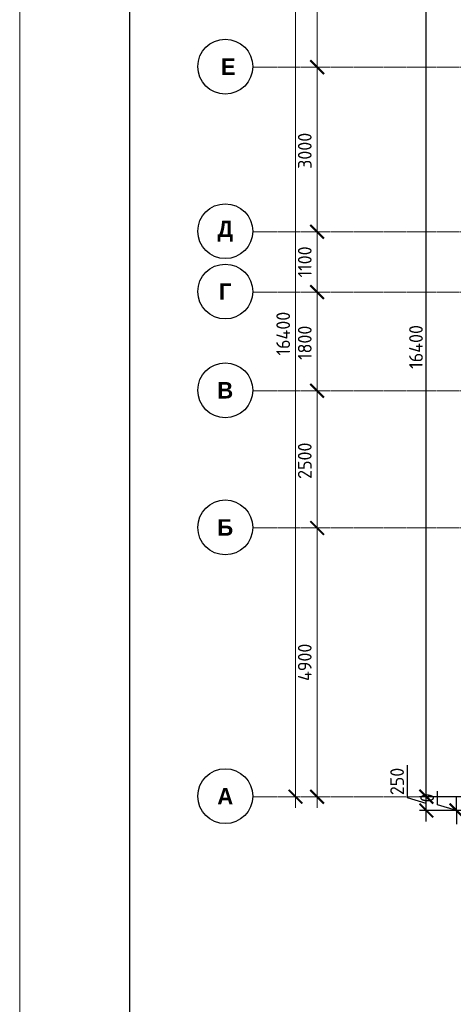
# Model space of a CAD drawing. Header units: millimetres. Extents: x 369815 to 1481759, y -423071 to -27917.
# Tile 208 of 256: x 923913 to 931808, y -94118 to -76167. Entities that reach past the tile are written whole.
import ezdxf

# ---------------------------------------------------------------- set-up
doc = ezdxf.new("R2010")
doc.units = ezdxf.units.MM
doc.linetypes.add('______5', pattern=[1100, 800, -100, 100, -100])
doc.linetypes.add('осевая', pattern=[50.8, 31.75, -6.35, 6.35, -6.35])
for name, color, linetype, lineweight in [('Оси', 40, '______5', 18), ('РАЗМЕРЫ', 1, 'Continuous', 9), ('ТОНКИЕ', 7, 'Continuous', 9)]:
    doc.layers.add(name, color=color, linetype=linetype, lineweight=lineweight)
doc.layers.add('ТОЛСТЫЕ_ОСНОВНЫЕ', color=6, linetype='Continuous')
doc.styles.add('Century Gothic', font='GOTHIC.TTF')
doc.styles.add('GOST-2.304_Type-B', font='GOST_Common.ttf')
doc.dimstyles.new('СПДС', dxfattribs={"dimscale": 100, "dimtxt": 2.5, "dimasz": 2.5, "dimexe": 1.25, "dimexo": 0, "dimtad": 1, "dimdec": 0, "dimtxsty": 'GOST-2.304_Type-B', "dimblk": 'ARCHTICK', "dimcen": 2.5, "dimdle": 2, "dimadec": 0, "dimazin": 2, "dimtfac": 0.75, "dimtdec": 0, "dimtmove": 1, "dimatfit": 3, "dimfxl": 1, "dimtolj": 1, "dimarcsym": 1})

# ---------------------------------------------------------------- blocks, each defined once
blk = doc.blocks.new('*U2034')
at = {"layer": 'ТОЛСТЫЕ_ОСНОВНЫЕ', "color": 6}
blk.add_lwpolyline([(20, 5), (886, 5), (886, 415), (20, 415)], close=True, dxfattribs=at)
at = {"layer": 'ТОНКИЕ'}
blk.add_lwpolyline([(0, 0), (891, 0), (891, 420), (0, 420)], close=True, dxfattribs=at)
blk = doc.blocks.new('_ArchTick')
at = {"color": 0, "linetype": 'ByBlock', "const_width": 0.15}
blk.add_lwpolyline([(-0.5, -0.5), (0.5, 0.5)], dxfattribs=at)
blk = doc.blocks.new('*D2004')
at = {"color": 1, "lineweight": -2, "transparency": 16777216}
for p, q in [((-89046, -342901), (-89046, -326101)), ((-89266, -326301), (-88921, -326301)), ((-89046, -342701), (-89171, -342701))]:
    blk.add_line(p, q, dxfattribs=at)
at = {"layer": 'DEFPOINTS', "color": 0, "transparency": 16777216}
for p in [(-89266, -326301), (-89046, -326301), (-89046, -342701)]:
    blk.add_point(p, dxfattribs=at)
at = {"color": 1, "lineweight": -2, "transparency": 16777216, "xscale": 250, "yscale": 250, "zscale": 250}
for p, rotation in [((-89046, -326301), 90), ((-89046, -342701), 270)]:
    blk.add_blockref('_ArchTick', p, dxfattribs=dict(at, rotation=rotation))
at = {"color": 1, "transparency": 16777216, "insert": (-89271, -334259), "char_height": 250, "width": 104166.67, "attachment_point": 5, "rotation": 90, "style": 'GOST-2.304_Type-B'}
blk.add_mtext('\\A1;16400', dxfattribs=at)
blk = doc.blocks.new('NSY101')
at = {"color": 0, "linetype": 'ByBlock', "lineweight": -2}
blk.add_circle((0, 0), 50, dxfattribs=at)
blk = doc.blocks.new('СЛОЖНЫЙ_ОБЪЕКТ_23')
at = {"layer": 'Оси', "color": 16, "linetype": 'Continuous', "lineweight": 25, "transparency": 33554687, "xscale": 9.999999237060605, "yscale": 9.999999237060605, "zscale": 9.999999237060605}
blk.add_blockref('NSY101', (-12319, -19997), dxfattribs=at)
at = {"layer": 'Оси', "color": 16, "linetype": 'Continuous', "lineweight": 25, "transparency": 33554687, "insert": (-12319, -19997), "char_height": 300, "width": 460, "attachment_point": 5, "style": 'Century Gothic'}
blk.add_mtext('\\A1;{\\fCentury Gothic|i0|b1;\\H300.000000;\\W1.000000;\\C16;А}\\P', dxfattribs=at)
blk = doc.blocks.new('СЛОЖНЫЙ_ОБЪЕКТ_24')
at = {"layer": 'Оси', "color": 16, "linetype": 'Continuous', "lineweight": 25, "transparency": 33554687, "xscale": 9.999999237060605, "yscale": 9.999999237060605, "zscale": 9.999999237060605}
blk.add_blockref('NSY101', (-12319, -15097), dxfattribs=at)
at = {"layer": 'Оси', "color": 16, "linetype": 'Continuous', "lineweight": 25, "transparency": 33554687, "insert": (-12319, -15097), "char_height": 300, "width": 390, "attachment_point": 5, "style": 'Century Gothic'}
blk.add_mtext('\\A1;{\\fCentury Gothic|i0|b1;\\H300.000000;\\W1.000000;\\C16;Б}\\P', dxfattribs=at)
blk = doc.blocks.new('СЛОЖНЫЙ_ОБЪЕКТ_25')
at = {"layer": 'Оси', "color": 16, "linetype": 'Continuous', "lineweight": 25, "transparency": 33554687, "xscale": 9.999999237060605, "yscale": 9.999999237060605, "zscale": 9.999999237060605}
blk.add_blockref('NSY101', (-12319, -12597), dxfattribs=at)
at = {"layer": 'Оси', "color": 16, "linetype": 'Continuous', "lineweight": 25, "transparency": 33554687, "insert": (-12319, -12597), "char_height": 300, "width": 390, "attachment_point": 5, "style": 'Century Gothic'}
blk.add_mtext('\\A1;{\\fCentury Gothic|i0|b1;\\H300.000000;\\W1.000000;\\C16;В}\\P', dxfattribs=at)
blk = doc.blocks.new('СЛОЖНЫЙ_ОБЪЕКТ_26')
at = {"layer": 'Оси', "color": 16, "linetype": 'Continuous', "lineweight": 25, "transparency": 33554687, "xscale": 9.999999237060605, "yscale": 9.999999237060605, "zscale": 9.999999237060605}
blk.add_blockref('NSY101', (-12319, -10797), dxfattribs=at)
at = {"layer": 'Оси', "color": 16, "linetype": 'Continuous', "lineweight": 25, "transparency": 33554687, "insert": (-12319, -10797), "char_height": 300, "width": 345, "attachment_point": 5, "style": 'Century Gothic'}
blk.add_mtext('\\A1;{\\fCentury Gothic|i0|b1;\\H300.000000;\\W1.000000;\\C16;Г}\\P', dxfattribs=at)
blk = doc.blocks.new('СЛОЖНЫЙ_ОБЪЕКТ_27')
at = {"layer": 'Оси', "color": 16, "linetype": 'Continuous', "lineweight": 25, "transparency": 33554687, "xscale": 9.999999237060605, "yscale": 9.999999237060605, "zscale": 9.999999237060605}
blk.add_blockref('NSY101', (-12319, -9697), dxfattribs=at)
at = {"layer": 'Оси', "color": 16, "linetype": 'Continuous', "lineweight": 25, "transparency": 33554687, "insert": (-12319, -9697), "char_height": 300, "width": 470, "attachment_point": 5, "style": 'Century Gothic'}
blk.add_mtext('\\A1;{\\fCentury Gothic|i0|b1;\\H300.000000;\\W1.000000;\\C16;Д}\\P', dxfattribs=at)
blk = doc.blocks.new('СЛОЖНЫЙ_ОБЪЕКТ_62')
at = {"layer": 'Оси', "color": 16, "linetype": 'Continuous', "lineweight": 25, "transparency": 33554687, "xscale": 9.999999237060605, "yscale": 9.999999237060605, "zscale": 9.999999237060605}
blk.add_blockref('NSY101', (-12319, -6697), dxfattribs=at)
at = {"layer": 'Оси', "color": 16, "linetype": 'Continuous', "lineweight": 25, "transparency": 33554687, "insert": (-12319, -6697), "char_height": 300, "width": 480, "attachment_point": 5, "style": 'Century Gothic'}
blk.add_mtext('\\A1;{\\fCentury Gothic|i0|b1;\\H300.000000;\\W1.000000;\\C16; Е}\\P', dxfattribs=at)
blk = doc.blocks.new('*D2006')
at = {"color": 1, "lineweight": -2, "transparency": 16777216}
for p, q in [((-88653, -342901), (-88653, -337601)), ((-88653, -337801), (-88778, -337801)), ((-88653, -342701), (-88778, -342701))]:
    blk.add_line(p, q, dxfattribs=at)
at = {"layer": 'DEFPOINTS', "color": 0, "transparency": 16777216}
for p in [(-88653, -337801), (-88653, -337801), (-88653, -342701)]:
    blk.add_point(p, dxfattribs=at)
at = {"color": 1, "lineweight": -2, "transparency": 16777216, "xscale": 250, "yscale": 250, "zscale": 250}
for p, rotation in [((-88653, -337801), 90), ((-88653, -342701), 270)]:
    blk.add_blockref('_ArchTick', p, dxfattribs=dict(at, rotation=rotation))
at = {"color": 1, "transparency": 16777216, "insert": (-88878, -340251), "char_height": 250, "width": 83333.33, "attachment_point": 5, "rotation": 90, "style": 'GOST-2.304_Type-B'}
blk.add_mtext('\\A1;4900', dxfattribs=at)
blk = doc.blocks.new('*D2007')
at = {"color": 1, "lineweight": -2, "transparency": 16777216}
for p, q in [((-88653, -338001), (-88653, -335101)), ((-88653, -335301), (-88778, -335301)), ((-88653, -337801), (-88778, -337801))]:
    blk.add_line(p, q, dxfattribs=at)
at = {"layer": 'DEFPOINTS', "color": 0, "transparency": 16777216}
for p in [(-88653, -335301), (-88653, -335301), (-88653, -337801)]:
    blk.add_point(p, dxfattribs=at)
at = {"color": 1, "lineweight": -2, "transparency": 16777216, "xscale": 250, "yscale": 250, "zscale": 250}
for p, rotation in [((-88653, -335301), 90), ((-88653, -337801), 270)]:
    blk.add_blockref('_ArchTick', p, dxfattribs=dict(at, rotation=rotation))
at = {"color": 1, "transparency": 16777216, "insert": (-88878, -336576), "char_height": 250, "width": 83333.33, "attachment_point": 5, "rotation": 90, "style": 'GOST-2.304_Type-B'}
blk.add_mtext('\\A1;2500', dxfattribs=at)
blk = doc.blocks.new('*D2008')
at = {"color": 1, "lineweight": -2, "transparency": 16777216}
for p, q in [((-88653, -335501), (-88653, -333301)), ((-88653, -333501), (-88778, -333501)), ((-88653, -335301), (-88778, -335301))]:
    blk.add_line(p, q, dxfattribs=at)
at = {"layer": 'DEFPOINTS', "color": 0, "transparency": 16777216}
for p in [(-88653, -333501), (-88653, -333501), (-88653, -335301)]:
    blk.add_point(p, dxfattribs=at)
at = {"color": 1, "lineweight": -2, "transparency": 16777216, "xscale": 250, "yscale": 250, "zscale": 250}
for p, rotation in [((-88653, -333501), 90), ((-88653, -335301), 270)]:
    blk.add_blockref('_ArchTick', p, dxfattribs=dict(at, rotation=rotation))
at = {"color": 1, "transparency": 16777216, "insert": (-88878, -334426), "char_height": 250, "width": 83333.33, "attachment_point": 5, "rotation": 90, "style": 'GOST-2.304_Type-B'}
blk.add_mtext('\\A1;1800', dxfattribs=at)
blk = doc.blocks.new('*D2009')
at = {"color": 1, "lineweight": -2, "transparency": 16777216}
for p, q in [((-88653, -333701), (-88653, -332201)), ((-88653, -332401), (-88778, -332401)), ((-88653, -333501), (-88778, -333501))]:
    blk.add_line(p, q, dxfattribs=at)
at = {"layer": 'DEFPOINTS', "color": 0, "transparency": 16777216}
for p in [(-88653, -332401), (-88653, -332401), (-88653, -333501)]:
    blk.add_point(p, dxfattribs=at)
at = {"color": 1, "lineweight": -2, "transparency": 16777216, "xscale": 250, "yscale": 250, "zscale": 250}
for p, rotation in [((-88653, -332401), 90), ((-88653, -333501), 270)]:
    blk.add_blockref('_ArchTick', p, dxfattribs=dict(at, rotation=rotation))
at = {"color": 1, "transparency": 16777216, "insert": (-88878, -332951), "char_height": 250, "width": 83333.33, "attachment_point": 5, "rotation": 90, "style": 'GOST-2.304_Type-B'}
blk.add_mtext('\\A1;1100', dxfattribs=at)
blk = doc.blocks.new('*D2010')
at = {"color": 1, "lineweight": -2, "transparency": 16777216}
for p, q in [((-88653, -332601), (-88653, -329201)), ((-88653, -329401), (-88778, -329401)), ((-88653, -332401), (-88778, -332401))]:
    blk.add_line(p, q, dxfattribs=at)
at = {"layer": 'DEFPOINTS', "color": 0, "transparency": 16777216}
for p in [(-88653, -329401), (-88653, -329401), (-88653, -332401)]:
    blk.add_point(p, dxfattribs=at)
at = {"color": 1, "lineweight": -2, "transparency": 16777216, "xscale": 250, "yscale": 250, "zscale": 250}
for p, rotation in [((-88653, -329401), 90), ((-88653, -332401), 270)]:
    blk.add_blockref('_ArchTick', p, dxfattribs=dict(at, rotation=rotation))
at = {"color": 1, "transparency": 16777216, "insert": (-88878, -330926), "char_height": 250, "width": 83333.33, "attachment_point": 5, "rotation": 90, "style": 'GOST-2.304_Type-B'}
blk.add_mtext('\\A1;3000', dxfattribs=at)
blk = doc.blocks.new('*D2011')
at = {"color": 1, "lineweight": -2, "transparency": 16777216}
for p, q in [((-88653, -329601), (-88653, -326101)), ((-89077, -326301), (-88528, -326301)), ((-88653, -329401), (-88778, -329401))]:
    blk.add_line(p, q, dxfattribs=at)
at = {"layer": 'DEFPOINTS', "color": 0, "transparency": 16777216}
for p in [(-89077, -326301), (-88653, -326301), (-88653, -329401)]:
    blk.add_point(p, dxfattribs=at)
at = {"color": 1, "lineweight": -2, "transparency": 16777216, "xscale": 250, "yscale": 250, "zscale": 250}
for p, rotation in [((-88653, -326301), 90), ((-88653, -329401), 270)]:
    blk.add_blockref('_ArchTick', p, dxfattribs=dict(at, rotation=rotation))
at = {"color": 1, "transparency": 16777216, "insert": (-88878, -327851), "char_height": 250, "width": 83333.33, "attachment_point": 5, "rotation": 90, "style": 'GOST-2.304_Type-B'}
blk.add_mtext('\\A1;3100', dxfattribs=at)
blk = doc.blocks.new('*D2043')
at = {"layer": 'DEFPOINTS', "color": 0, "transparency": 16777216}
for p in [(931317, -90333), (932027, -90333), (932027, -90583)]:
    blk.add_point(p, dxfattribs=at)
at = {"layer": 'РАЗМЕРЫ', "color": 0, "lineweight": -2, "transparency": 16777216}
for p, q in [((930973, -90355), (930973, -89755)), ((931317, -90783), (931317, -90133)), ((931317, -90458), (930973, -90355)), ((932027, -90333), (931192, -90333)), ((932027, -90583), (931192, -90583))]:
    blk.add_line(p, q, dxfattribs=at)
at = {"layer": 'РАЗМЕРЫ', "color": 0, "lineweight": -2, "transparency": 16777216, "xscale": 250, "yscale": 250, "zscale": 250}
for p, rotation in [((931317, -90333), 90), ((931317, -90583), 270)]:
    blk.add_blockref('_ArchTick', p, dxfattribs=dict(at, rotation=rotation))
at = {"layer": 'РАЗМЕРЫ', "color": 0, "transparency": 16777216, "insert": (930785, -90055), "char_height": 250, "attachment_point": 5, "rotation": 90, "style": 'GOST-2.304_Type-B'}
blk.add_mtext('\\A1;250', dxfattribs=at)
blk = doc.blocks.new('*D2044')
at = {"layer": 'DEFPOINTS', "color": 0, "transparency": 16777216}
for p in [(931317, -73933), (932027, -73933), (931610, -90333)]:
    blk.add_point(p, dxfattribs=at)
at = {"layer": 'РАЗМЕРЫ', "color": 0, "lineweight": -2, "transparency": 16777216}
for p, q in [((931317, -90533), (931317, -73733)), ((932027, -73933), (931192, -73933)), ((931610, -90333), (931192, -90333))]:
    blk.add_line(p, q, dxfattribs=at)
at = {"layer": 'РАЗМЕРЫ', "color": 0, "lineweight": -2, "transparency": 16777216, "xscale": 250, "yscale": 250, "zscale": 250}
for p, rotation in [((931317, -73933), 90), ((931317, -90333), 270)]:
    blk.add_blockref('_ArchTick', p, dxfattribs=dict(at, rotation=rotation))
at = {"layer": 'РАЗМЕРЫ', "color": 0, "transparency": 16777216, "insert": (931129, -82133), "char_height": 250, "attachment_point": 5, "rotation": 90, "style": 'GOST-2.304_Type-B'}
blk.add_mtext('\\A1;16400', dxfattribs=at)
blk = doc.blocks.new('*D2149')
at = {"layer": 'DEFPOINTS', "color": 0, "transparency": 16777216}
for p in [(931864, -90583), (934137, -90583), (966945, -90583)]:
    blk.add_point(p, dxfattribs=at)
at = {"layer": 'РАЗМЕРЫ', "color": 0, "lineweight": -2, "transparency": 16777216}
for p, q in [((931520, -90480), (931520, -90230)), ((931864, -90583), (931864, -90333)), ((931864, -90583), (931520, -90480)), ((966945, -90583), (931739, -90583)), ((934137, -90583), (931739, -90583)), ((931864, -90583), (931864, -90833))]:
    blk.add_line(p, q, dxfattribs=at)
at = {"layer": 'РАЗМЕРЫ', "color": 0, "lineweight": -2, "transparency": 16777216, "xscale": 250, "yscale": 250, "zscale": 250}
for rotation in [90, 270]:
    blk.add_blockref('_ArchTick', (931864, -90583), dxfattribs=dict(at, rotation=rotation))
at = {"layer": 'РАЗМЕРЫ', "color": 0, "transparency": 16777216, "insert": (931332, -90355), "char_height": 250, "attachment_point": 5, "rotation": 90, "style": 'GOST-2.304_Type-B'}
blk.add_mtext('\\A1;0', dxfattribs=at)
blk = doc.blocks.new('оси блок 2')
at = {"layer": 'Оси', "color": 16, "linetype": 'осевая', "lineweight": 0, "transparency": 33554687}
for p, q in [((-89822.3, -329401.3), (-37238.5, -329401.3)), ((-89822.3, -332401.3), (-37238.5, -332401.3)), ((-89822.3, -333501.3), (-37238.5, -333501.3)), ((-89822.3, -335301.3), (-37238.5, -335301.3)), ((-89822.3, -337801.3), (-37238.5, -337801.3)), ((-89822.3, -342701.3), (-37238.5, -342701.3))]:
    blk.add_line(p, q, dxfattribs=at)
at = {"layer": 'Оси', "color": 16, "linetype": 'Continuous', "lineweight": 25, "transparency": 33554687}
for name in ['СЛОЖНЫЙ_ОБЪЕКТ_62', 'СЛОЖНЫЙ_ОБЪЕКТ_27', 'СЛОЖНЫЙ_ОБЪЕКТ_26', 'СЛОЖНЫЙ_ОБЪЕКТ_25', 'СЛОЖНЫЙ_ОБЪЕКТ_24', 'СЛОЖНЫЙ_ОБЪЕКТ_23']:
    blk.add_blockref(name, (-78007.2, -322694.4), dxfattribs=at)
for base, p1, p2, picture, middle in [((-89046, -326301.3), (-89046, -342701.3), (-89266.1, -326301.3), '*D2004', (-89046, -334259)), ((-88653.5, -326301.3), (-88653.5, -329401.3), (-89077, -326301.3), '*D2011', (-88653.5, -327851.3)), ((-88653.5, -329401.3), (-88653.5, -332401.3), (-88653.5, -329401.3), '*D2010', (-88653.5, -330926.5)), ((-88653.5, -332401.3), (-88653.5, -333501.3), (-88653.5, -332401.3), '*D2009', (-88653.5, -332951.3)), ((-88653.5, -333501.3), (-88653.5, -335301.3), (-88653.5, -333501.3), '*D2008', (-88653.5, -334426.5)), ((-88653.5, -335301.3), (-88653.5, -337801.3), (-88653.5, -335301.3), '*D2007', (-88653.5, -336576.5)), ((-88653.5, -337801.3), (-88653.5, -342701.3), (-88653.5, -337801.3), '*D2006', (-88653.5, -340251.3))]:
    dim = blk.add_linear_dim(base=base, p1=p1, p2=p2, angle=90, dimstyle='СПДС', override={"dimgap": 1})
    dim.commit()
    dim.dimension.update_dxf_attribs({"geometry": picture, "text_midpoint": middle, "dimtype": 128})

msp = doc.modelspace()

# ---------------------------------------------------------------- block references
at = {"xscale": 100, "yscale": 100, "zscale": 100}
msp.add_blockref('*U2034', (923912.7, -108279.2), dxfattribs=at)
at = {"layer": 'РАЗМЕРЫ'}
msp.add_blockref('оси блок 2', (1017982, 252368.1, -360), dxfattribs=at)

# ---------------------------------------------------------------- dimensions: what is measured, and where the dimension line sits
for base, p1, p2, picture, middle in [((931316.7, -73933.2, -360), (931609.5, -90333.2, -360), (932027.3, -73933.2, -360), '*D2044', (931129.2, -82133.2, -360)), ((931316.7, -90333.2, -360), (932027.3, -90583.2, -360), (932027.3, -90333.2, -360), '*D2043', (930785.5, -90292.6, -360)), ((931863.5650054, -90583.1906397, -359.999997), (966944.975178, -90583.1906397, -359.999997), (934137.0587391, -90583.1906397, -359.999997), '*D2149', (931332.3150054, -90417.5656397, -359.999997))]:
    dim = msp.add_linear_dim(base=base, p1=p1, p2=p2, angle=90, dimstyle='СПДС', override={"dimrnd": 5}, dxfattribs=at)
    dim.commit()
    dim.dimension.update_dxf_attribs({"geometry": picture, "text_midpoint": middle})

doc.saveas('drawing.dxf')
